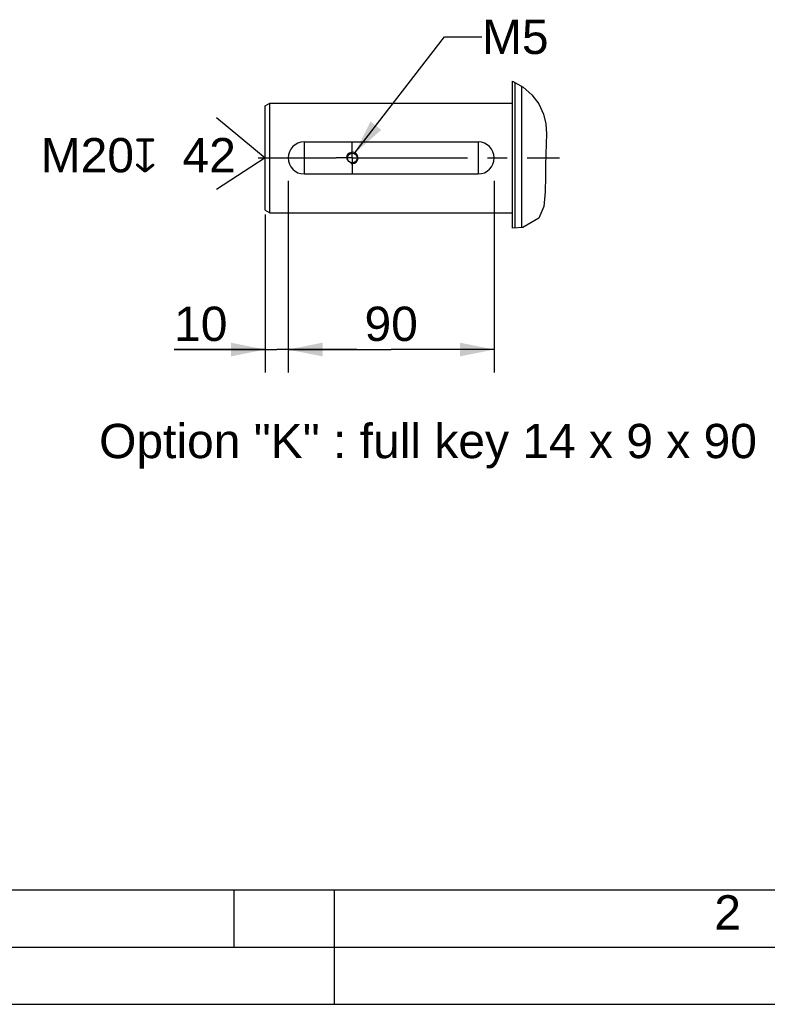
# Model space of a CAD drawing. Header units: millimetres. Extents: x 0 to 420, y 0 to 297.
# Tile 2 of 56: x 102 to 168, y 0 to 86. Entities that reach past the tile are written whole.
import ezdxf

# ---------------------------------------------------------------- set-up
doc = ezdxf.new("R2010")
doc.units = ezdxf.units.MM
doc.header["$LTSCALE"] = 23.1
doc.linetypes.add('CENTER', pattern=[0.6, 0.375, -0.075, 0.075, -0.075])
doc.layers.get('0').update_dxf_attribs({"linetype": 'CONTINUOUS'})
for name, color, linetype in [('AXIS', 7, 'CONTINUOUS'), ('COMPONENTS', 7, 'CONTINUOUS'), ('DETAIL', 7, 'CONTINUOUS'), ('DIMENSION', 7, 'CONTINUOUS')]:
    doc.layers.add(name, color=color, linetype=linetype)
doc.styles.get("Standard").update_dxf_attribs({"font": 'arial.ttf'})
doc.styles.add('TEXTSTYLE_2', font='arial.ttf')
doc.styles.add('TEXTSTYLE_4', font='gdt')
doc.dimstyles.new('DIMSTYLE_10', dxfattribs={"dimtxt": 3, "dimasz": 3, "dimexe": 0.18, "dimexo": 0.0625, "dimgap": 0.09, "dimtad": 1, "dimdec": 3, "dimlfac": 5, "dimdsep": 46, "dimtxsty": 'STANDARD', "dimblk": '_FILLED', "dimblk1": '_FILLED', "dimblk2": '_FILLED', "dimcen": 0.09, "dimadec": 0, "dimazin": 0, "dimtp": 0.3, "dimtm": 0.3, "dimtfac": 1, "dimtdec": 3, "dimtofl": 0, "dimtmove": 0, "dimatfit": 3, "dimldrblk": '_FILLED', "dimfxl": 1, "dimtolj": 1, "dimarcsym": 0})
doc.dimstyles.new('DIMSTYLE_9', dxfattribs={"dimtxt": 3, "dimasz": 3, "dimexe": 0.18, "dimexo": 0.0625, "dimgap": 0.09, "dimtad": 1, "dimdec": 3, "dimlfac": 5, "dimdsep": 46, "dimtxsty": 'STANDARD', "dimblk": '_FILLED', "dimblk1": '_FILLED', "dimblk2": '_FILLED', "dimcen": 0.09, "dimadec": 0, "dimazin": 0, "dimtp": 0.2, "dimtm": 0.2, "dimtfac": 1, "dimtdec": 3, "dimtofl": 0, "dimtmove": 0, "dimatfit": 3, "dimldrblk": '_FILLED', "dimfxl": 1, "dimtolj": 1, "dimarcsym": 0})
doc.dimstyles.get("Standard").update_dxf_attribs({"dimtxt": 3, "dimasz": 3, "dimexe": 0.18, "dimexo": 0.0625, "dimgap": 0.09, "dimtad": 1, "dimdec": 3, "dimdsep": 46, "dimtxsty": 'STANDARD', "dimblk": '_FILLED', "dimblk1": '_FILLED', "dimblk2": '_FILLED', "dimcen": 0.09, "dimadec": 0, "dimazin": 0, "dimtol": 1, "dimtp": 0.001, "dimtm": 0.001, "dimtfac": 1, "dimtdec": 3, "dimtofl": 0, "dimtmove": 0, "dimatfit": 3, "dimldrblk": '_FILLED', "dimfxl": 1, "dimtolj": 1, "dimarcsym": 0})

# ---------------------------------------------------------------- blocks, each defined once
blk = doc.blocks.new('_FILLED')
at = {"color": 0, "linetype": 'BYBLOCK'}
blk.add_solid([(0, 0), (-1, 0.2), (-1, -0.2)], dxfattribs=at)
blk = doc.blocks.new('*D12')
at = {"layer": 'DIMENSION', "color": 2, "linetype": 'CONTINUOUS'}
for p, q in [((125.959, 72.014), (125.959, 55.261)), ((123.959, 69.061), (123.959, 55.261)), ((123.959, 57.261), (115.992, 57.261)), ((115.992, 57.261), (124.959, 57.261)), ((131.959, 57.261), (124.959, 57.261)), ((125.959, 57.261), (131.959, 57.261))]:
    blk.add_line(p, q, dxfattribs=at)
at = {"layer": 'DIMENSION', "color": 2, "linetype": 'CONTINUOUS', "xscale": 3, "yscale": 3, "zscale": 3}
blk.add_blockref('_FILLED', (123.959, 57.261), dxfattribs=at)
at = {"layer": 'DIMENSION', "color": 2, "linetype": 'CONTINUOUS', "xscale": 3, "yscale": 3, "zscale": 3, "rotation": 180}
blk.add_blockref('_FILLED', (125.959, 57.261), dxfattribs=at)
at = {"layer": 'DIMENSION', "color": 2, "linetype": 'CONTINUOUS', "insert": (120.653, 61.011), "char_height": 3, "width": 4.66171, "attachment_point": 3, "line_spacing_factor": 0.9}
blk.add_mtext('10', dxfattribs=at)
blk = doc.blocks.new('*D13')
at = {"layer": 'DIMENSION', "color": 2, "linetype": 'CONTINUOUS'}
for p, q in [((125.959, 72.014), (125.959, 55.261)), ((143.959, 72.014), (143.959, 55.261)), ((125.959, 57.261), (134.959, 57.261)), ((143.959, 57.261), (134.959, 57.261))]:
    blk.add_line(p, q, dxfattribs=at)
at = {"layer": 'DIMENSION', "color": 2, "linetype": 'CONTINUOUS', "xscale": 3, "yscale": 3, "zscale": 3, "rotation": 180}
blk.add_blockref('_FILLED', (125.959, 57.261), dxfattribs=at)
at = {"layer": 'DIMENSION', "color": 2, "linetype": 'CONTINUOUS', "xscale": 3, "yscale": 3, "zscale": 3}
blk.add_blockref('_FILLED', (143.959, 57.261), dxfattribs=at)
at = {"layer": 'DIMENSION', "color": 2, "linetype": 'CONTINUOUS', "insert": (134.959, 61.011), "char_height": 3, "width": 4.66171, "attachment_point": 2, "line_spacing_factor": 0.9}
blk.add_mtext('90', dxfattribs=at)
blk = doc.blocks.new('CENTER_HOLE_ASM_BL5', base_point=(114.146, 74.409))
at = {"layer": 'DETAIL', "color": 2, "linetype": 'CONTINUOUS'}
for p, q in [((119.694, 77.551), (123.959, 74.014)), ((123.959, 74.014), (119.694, 71.267))]:
    blk.add_line(p, q, dxfattribs=at)
for s, p in [('M20', (104.334, 72.756)), ('42', (116.725, 72.756))]:
    blk.add_text(s, height=3, dxfattribs=at).set_placement(p)
at = {"layer": 'DETAIL', "color": 2, "linetype": 'CONTINUOUS', "style": 'TEXTSTYLE_4'}
blk.add_text('x', height=3, dxfattribs=at).set_placement((112.475, 72.756))

msp = doc.modelspace()

# ---------------------------------------------------------------- linework, layer by layer
at = {"color": 7, "linetype": 'CONTINUOUS'}
for p, q in [((145.56305, 80.73876), (146.47862, 80.19365)), ((146.47862, 80.19365), (147.23729, 79.52589)), ((147.23729, 79.52589), (147.85084, 78.73292)), ((147.85084, 78.73292), (148.27237, 77.84046)), ((148.27237, 77.84046), (148.46251, 76.99242)), ((148.46251, 76.99242), (148.52445, 76.11594)), ((148.52445, 76.11594), (148.51616, 75.24004)), ((148.51616, 75.24004), (148.48497, 74.3079)), ((148.48497, 74.3079), (148.45322, 73.3726)), ((148.45322, 73.3726), (148.4349, 72.39584)), ((148.4349, 72.39584), (148.42129, 71.04741)), ((148.42129, 71.04741), (148.28729, 69.76236)), ((148.28729, 69.76236), (147.86606, 68.73902)), ((147.86606, 68.73902), (146.45934, 67.9438)), ((146.45934, 67.9438), (145.56305, 67.88504)), ((25, 10), (410, 10))]:
    msp.add_line(p, q, dxfattribs=at)
at = {"color": 2, "linetype": 'CONTINUOUS'}
for p, q in [((121.25, 5), (121.25, 10)), ((130, 0), (130, 10)), ((20, 5), (415, 5)), ((0, 0), (232.75, 0))]:
    msp.add_line(p, q, dxfattribs=at)
at = {"layer": 'AXIS', "color": 2, "linetype": 'CENTER'}
for p, q in [((131.55905, 74.01378), (131.55905, 75.43378)), ((123.34446, 74.01378), (130.13905, 74.01378)), ((131.55905, 74.01378), (130.13905, 74.01378)), ((131.55905, 74.01378), (131.55905, 72.59378)), ((131.55905, 74.01378), (132.97905, 74.01378)), ((132.97905, 74.01378), (149.65503, 74.01378))]:
    msp.add_line(p, q, dxfattribs=at)
at = {"layer": 'COMPONENTS', "color": 7, "linetype": 'CONTINUOUS'}
for p, q in [((145.56305, 67.88504), (145.56305, 80.73876)), ((145.76308, 80.61967), (145.76308, 67.89816)), ((146.36305, 67.93749), (146.36305, 80.26245)), ((123.95905, 78.58284), (124.35905, 78.81378)), ((123.95905, 69.44472), (123.95905, 78.58284)), ((124.35905, 69.21378), (124.35905, 78.81378)), ((124.35905, 78.81378), (145.56305, 78.81378)), ((127.35905, 75.41378), (127.35905, 72.61378)), ((127.35905, 75.41378), (142.55905, 75.41378)), ((142.55905, 75.41378), (142.55905, 72.61378)), ((127.35905, 72.61378), (142.55905, 72.61378)), ((123.95905, 69.44472), (124.35905, 69.21378)), ((124.35905, 69.21378), (145.56305, 69.21378))]:
    msp.add_line(p, q, dxfattribs=at)
msp.add_circle((131.55905, 74.01378), 0.42, dxfattribs=at)
for centre, start, end in [((127.35905, 74.01378), 90, 270), ((142.55905, 74.01378), 270, 90)]:
    msp.add_arc(centre, 1.4, start, end, dxfattribs=at)
at = {"layer": 'COMPONENTS', "color": 2, "linetype": 'CONTINUOUS'}
msp.add_arc((131.55905, 74.01378), 0.5, 255, 195, dxfattribs=at)

# ---------------------------------------------------------------- block references
at = {"layer": 'DETAIL', "color": 2, "linetype": 'CONTINUOUS'}
msp.add_blockref('CENTER_HOLE_ASM_BL5', (114.14643, 74.4087), dxfattribs=at)

# ---------------------------------------------------------------- texts
at = {"color": 2, "linetype": 'CONTINUOUS', "insert": (163.19369, 9.53753), "char_height": 3, "width": 2.330855, "attachment_point": 1, "line_spacing_factor": 0.9, "style": 'TEXTSTYLE_2'}
msp.add_mtext('2', dxfattribs=at)
at = {"layer": 'DETAIL', "color": 2, "linetype": 'CONTINUOUS', "char_height": 3, "attachment_point": 1, "line_spacing_factor": 0.9}
for s, insert, width in [('M5', (142.89224, 86.10541), 5.8104089), ('Option "K" : full key 14 x 9 x 90', (109.43785, 50.7608), 57.401487)]:
    msp.add_mtext(s, dxfattribs=dict(at, insert=insert, width=width))

# ---------------------------------------------------------------- dimensions: what is measured, and where the dimension line sits
at = {"layer": 'DIMENSION', "color": 2, "linetype": 'CONTINUOUS'}
for base, p1, p2, dimstyle, picture, middle in [((125.95905, 57.2608), (123.95905, 69.06052), (125.95905, 72.01378), 'DIMSTYLE_9', '*D12', (113.6607, 59.5108)), ((143.95905, 57.2608), (125.95905, 72.01378), (143.95905, 72.01378), 'DIMSTYLE_10', '*D13', (132.6282, 59.5108))]:
    dim = msp.add_linear_dim(base=base, p1=p1, p2=p2, dimstyle=dimstyle, dxfattribs=at)
    dim.commit()
    dim.dimension.update_dxf_attribs({"geometry": picture, "text_midpoint": middle, "dimtype": 160})

# ---------------------------------------------------------------- leaders
at = {"layer": 'DETAIL', "color": 2, "linetype": 'CONTINUOUS'}
msp.add_leader([(131.79142, 74.45651), (139.61946, 84.60541), (142.89224, 84.60541)], dimstyle='STANDARD', override={"dimtad": 0}, dxfattribs=at)

doc.saveas('drawing.dxf')
